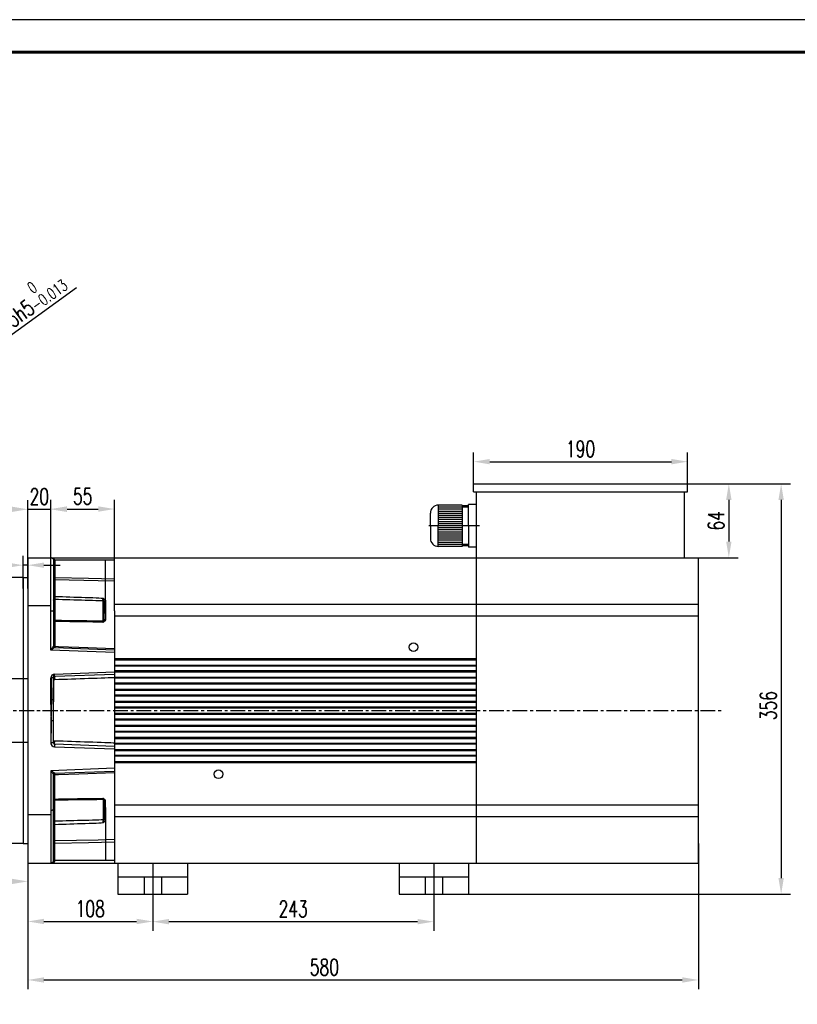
# Model space of a CAD drawing. Header units: inches. Extents: x -7322 to 8431, y -15914 to -4411.
# Tile 3 of 15: x -6836 to -6164, y -15460 to -14608. Entities that reach past the tile are written whole.
import ezdxf

# ---------------------------------------------------------------- set-up
doc = ezdxf.new("R2010")
doc.units = ezdxf.units.IN
doc.header["$MEASUREMENT"] = 0
doc.linetypes.add('CENTERX2', pattern=[20.32, 12.7, -2.54, 2.54, -2.54])
doc.layers.add('图框2', color=7, linetype='Continuous', lineweight=60)
doc.layers.add('实线', color=7, linetype='Continuous', lineweight=30)
doc.layers.add('尺寸线', color=7, linetype='Continuous')
doc.styles.add('wldj', font='txt.shx', dxfattribs={"width": 0.7, "bigfont": 'INTECAD.SHX'})
doc.dimstyles.new('半径标注', dxfattribs={"dimscale": 4, "dimtxt": 3.5, "dimasz": 3.5, "dimexe": 2, "dimexo": 0, "dimgap": 1, "dimtad": 1, "dimdec": 3, "dimdsep": 46, "dimtxsty": 'wldj', "dimcen": 0.09, "dimclrd": 1, "dimclre": 1, "dimclrt": 3, "dimazin": 2, "dimtfac": 0.7, "dimtdec": 3, "dimtmove": 0, "dimatfit": 3, "dimfxl": 1, "dimtzin": 0, "dimarcsym": 0})

# ---------------------------------------------------------------- blocks, each defined once
blk = doc.blocks.new('*D31')
at = {"color": 1, "lineweight": -2}
for p, q in [((-6249.1, -15320.52), (-6249.1, -15446.5)), ((-6829.1, -15328.62), (-6829.1, -15446.5)), ((-6815.1, -15438.5), (-6263.1, -15438.5))]:
    blk.add_line(p, q, dxfattribs=at)
at = {"color": 1}
for points in [[(-6815.1, -15436.16), (-6815.1, -15440.83), (-6829.1, -15438.5)], [(-6263.1, -15436.16), (-6263.1, -15440.83), (-6249.1, -15438.5)]]:
    blk.add_solid(points, dxfattribs=at)
at = {"layer": 'Defpoints', "color": 0}
for p in [(-6249.1, -15320.52), (-6829.1, -15328.62), (-6249.1, -15438.5)]:
    blk.add_point(p, dxfattribs=at)
at = {"color": 3, "insert": (-6572.63, -15427.5), "char_height": 14, "attachment_point": 5, "style": 'wldj'}
blk.add_mtext('580', dxfattribs=at)
blk = doc.blocks.new('*D32')
at = {"color": 1, "lineweight": -2}
for p, q in [((-6721.1, -15364.35), (-6721.1, -15396.07)), ((-6478.1, -15364.35), (-6478.1, -15396.07)), ((-6707.1, -15388.07), (-6492.1, -15388.07))]:
    blk.add_line(p, q, dxfattribs=at)
at = {"color": 1}
for points in [[(-6707.1, -15385.73), (-6707.1, -15390.4), (-6721.1, -15388.07)], [(-6492.1, -15385.73), (-6492.1, -15390.4), (-6478.1, -15388.07)]]:
    blk.add_solid(points, dxfattribs=at)
at = {"layer": 'Defpoints', "color": 0}
for p in [(-6721.1, -15364.35), (-6478.1, -15364.35), (-6478.1, -15388.07)]:
    blk.add_point(p, dxfattribs=at)
at = {"color": 3, "insert": (-6599.6, -15377.07), "char_height": 14, "attachment_point": 5, "style": 'wldj'}
blk.add_mtext('243', dxfattribs=at)
blk = doc.blocks.new('*D33')
at = {"color": 1, "lineweight": -2}
for p, q in [((-6809.11, -15073.35), (-6809.11, -15023.16)), ((-6795.11, -15031.16), (-6768.11, -15031.16)), ((-6754.11, -15073.35), (-6754.11, -15023.16))]:
    blk.add_line(p, q, dxfattribs=at)
at = {"color": 1}
for points in [[(-6795.11, -15028.83), (-6795.11, -15033.49), (-6809.11, -15031.16)], [(-6768.11, -15028.83), (-6768.11, -15033.49), (-6754.11, -15031.16)]]:
    blk.add_solid(points, dxfattribs=at)
at = {"layer": 'Defpoints', "color": 0}
for p in [(-6754.11, -15031.16), (-6809.11, -15073.35), (-6754.11, -15073.35)]:
    blk.add_point(p, dxfattribs=at)
at = {"color": 3, "insert": (-6781.61, -15020.16), "char_height": 14, "attachment_point": 5, "style": 'wldj'}
blk.add_mtext('55', dxfattribs=at)
blk = doc.blocks.new('*D34')
at = {"color": 1, "lineweight": -2}
for p, q in [((-6833.1, -15099.88), (-6833.1, -15071.74)), ((-6829.1, -15099.88), (-6829.1, -15071.74)), ((-6847.1, -15079.74), (-6878.49, -15079.74)), ((-6829.1, -15079.74), (-6833.1, -15079.74)), ((-6815.1, -15079.74), (-6801.1, -15079.74))]:
    blk.add_line(p, q, dxfattribs=at)
at = {"color": 1}
for points in [[(-6847.1, -15077.41), (-6847.1, -15082.08), (-6833.1, -15079.74)], [(-6815.1, -15077.41), (-6815.1, -15082.08), (-6829.1, -15079.74)]]:
    blk.add_solid(points, dxfattribs=at)
at = {"layer": 'Defpoints', "color": 0}
for p in [(-6829.1, -15079.74), (-6833.1, -15099.88), (-6829.1, -15099.88)]:
    blk.add_point(p, dxfattribs=at)
at = {"color": 3, "insert": (-6871.23, -15068.74), "char_height": 14, "attachment_point": 5, "style": 'wldj'}
blk.add_mtext('4', dxfattribs=at)
blk = doc.blocks.new('*D35')
at = {"color": 1, "lineweight": -2}
for p, q in [((-6939.1, -15205.35), (-6939.1, -15361.26)), ((-6829.1, -15205.35), (-6829.1, -15361.26)), ((-6925.1, -15353.26), (-6843.1, -15353.26))]:
    blk.add_line(p, q, dxfattribs=at)
at = {"color": 1}
for points in [[(-6925.1, -15350.93), (-6925.1, -15355.6), (-6939.1, -15353.26)], [(-6843.1, -15350.93), (-6843.1, -15355.6), (-6829.1, -15353.26)]]:
    blk.add_solid(points, dxfattribs=at)
at = {"layer": 'Defpoints', "color": 0}
for p in [(-6939.1, -15205.35), (-6829.1, -15205.35), (-6829.1, -15353.26)]:
    blk.add_point(p, dxfattribs=at)
at = {"color": 3, "insert": (-6884.1, -15342.26), "char_height": 14, "attachment_point": 5, "style": 'wldj'}
blk.add_mtext('110', dxfattribs=at)
blk = doc.blocks.new('*D36')
at = {"color": 1, "lineweight": -2}
for p, q in [((-6833.1, -15090.35), (-6991.79, -15090.35)), ((-6983.79, -15104.35), (-6983.79, -15306.35)), ((-6833.1, -15320.35), (-6991.79, -15320.35))]:
    blk.add_line(p, q, dxfattribs=at)
at = {"color": 1}
for points in [[(-6986.13, -15104.35), (-6981.46, -15104.35), (-6983.79, -15090.35)], [(-6986.13, -15306.35), (-6981.46, -15306.35), (-6983.79, -15320.35)]]:
    blk.add_solid(points, dxfattribs=at)
at = {"layer": 'Defpoints', "color": 0}
for p in [(-6833.1, -15090.35), (-6983.79, -15320.35), (-6833.1, -15320.35)]:
    blk.add_point(p, dxfattribs=at)
at = {"color": 3, "insert": (-6999.46, -15212.11), "char_height": 14, "attachment_point": 5, "rotation": 90, "style": 'wldj'}
blk.add_mtext('%%c230{\\H10;\\S 0^ -0.04;}', dxfattribs=at)
blk = doc.blocks.new('*D37')
at = {"color": 1, "lineweight": -2}
for p, q in [((-6443.61, -15009.35), (-6443.61, -14982.21)), ((-6258.61, -15009.35), (-6258.61, -14982.21)), ((-6429.61, -14990.21), (-6272.61, -14990.21))]:
    blk.add_line(p, q, dxfattribs=at)
at = {"color": 1}
for points in [[(-6429.61, -14987.87), (-6429.61, -14992.54), (-6443.61, -14990.21)], [(-6272.61, -14987.87), (-6272.61, -14992.54), (-6258.61, -14990.21)]]:
    blk.add_solid(points, dxfattribs=at)
at = {"layer": 'Defpoints', "color": 0}
for p in [(-6258.61, -14990.21), (-6443.61, -15009.35), (-6258.61, -15009.35)]:
    blk.add_point(p, dxfattribs=at)
at = {"color": 3, "insert": (-6351.11, -14979.21), "char_height": 14, "attachment_point": 5, "style": 'wldj'}
blk.add_mtext('190', dxfattribs=at)
blk = doc.blocks.new('*D38')
at = {"color": 1, "lineweight": -2}
for p, q in [((-6258.61, -15009.35), (-6214.89, -15009.35)), ((-6222.89, -15023.35), (-6222.89, -15059.35)), ((-6261.11, -15073.35), (-6214.89, -15073.35))]:
    blk.add_line(p, q, dxfattribs=at)
at = {"color": 1}
for points in [[(-6225.22, -15023.35), (-6220.56, -15023.35), (-6222.89, -15009.35)], [(-6225.22, -15059.35), (-6220.56, -15059.35), (-6222.89, -15073.35)]]:
    blk.add_solid(points, dxfattribs=at)
at = {"layer": 'Defpoints', "color": 0}
for p in [(-6258.61, -15009.35), (-6261.11, -15073.35), (-6222.89, -15073.35)]:
    blk.add_point(p, dxfattribs=at)
at = {"color": 3, "insert": (-6233.89, -15041.35), "char_height": 14, "attachment_point": 5, "rotation": 90, "style": 'wldj'}
blk.add_mtext('64', dxfattribs=at)
blk = doc.blocks.new('*D26')
at = {"color": 1, "lineweight": -2}
for p, q in [((-6272.16, -15009.35), (-6169.65, -15009.35)), ((-6177.65, -15023.35), (-6177.65, -15350.35)), ((-6485.6, -15364.35), (-6169.65, -15364.35))]:
    blk.add_line(p, q, dxfattribs=at)
at = {"color": 1}
for points in [[(-6179.98, -15023.35), (-6175.32, -15023.35), (-6177.65, -15009.35)], [(-6179.98, -15350.35), (-6175.32, -15350.35), (-6177.65, -15364.35)]]:
    blk.add_solid(points, dxfattribs=at)
at = {"layer": 'Defpoints', "color": 0}
for p in [(-6272.16, -15009.35), (-6485.6, -15364.35), (-6177.65, -15364.35)]:
    blk.add_point(p, dxfattribs=at)
at = {"color": 3, "insert": (-6188.65, -15201.22), "char_height": 14, "attachment_point": 5, "rotation": 90, "style": 'wldj'}
blk.add_mtext('356', dxfattribs=at)
blk = doc.blocks.new('*D27')
at = {"color": 1, "lineweight": -2}
for p, q in [((-6786.91, -14839.75), (-6869, -14899.16)), ((-6924.9, -14939.61), (-6880.34, -14907.37)), ((-6936.24, -14947.82), (-6947.58, -14956.03))]:
    blk.add_line(p, q, dxfattribs=at)
at = {"color": 1}
for points in [[(-6870.37, -14897.27), (-6867.63, -14901.05), (-6880.34, -14907.37)], [(-6937.61, -14945.93), (-6934.87, -14949.71), (-6924.9, -14939.61)]]:
    blk.add_solid(points, dxfattribs=at)
at = {"layer": 'Defpoints', "color": 0}
for p in [(-6880.34, -14907.37), (-6924.9, -14939.61)]:
    blk.add_point(p, dxfattribs=at)
at = {"color": 3, "insert": (-6831.47, -14852.66), "char_height": 14, "attachment_point": 5, "rotation": 35.89453, "style": 'wldj'}
blk.add_mtext('%%c55h5{\\H10;\\S 0^ -0.013;}', dxfattribs=at)
blk = doc.blocks.new('*D30')
at = {"color": 1, "lineweight": -2}
for p, q in [((-6829.1, -15337.35), (-6829.1, -15395.91)), ((-6721.1, -15337.56), (-6721.1, -15395.91)), ((-6815.1, -15387.91), (-6735.1, -15387.91))]:
    blk.add_line(p, q, dxfattribs=at)
at = {"color": 1}
for points in [[(-6815.1, -15385.58), (-6815.1, -15390.25), (-6829.1, -15387.91)], [(-6735.1, -15385.58), (-6735.1, -15390.25), (-6721.1, -15387.91)]]:
    blk.add_solid(points, dxfattribs=at)
at = {"layer": 'Defpoints', "color": 0}
for p in [(-6829.1, -15337.35), (-6721.1, -15337.56), (-6721.1, -15387.91)]:
    blk.add_point(p, dxfattribs=at)
at = {"color": 3, "insert": (-6775.1, -15376.91), "char_height": 14, "attachment_point": 5, "style": 'wldj'}
blk.add_mtext('108', dxfattribs=at)
blk = doc.blocks.new('*D39')
at = {"color": 1, "lineweight": -2}
for p, q in [((-6829.1, -15081.64), (-6829.1, -15023.41)), ((-6809.11, -15081.64), (-6809.11, -15023.41)), ((-6843.1, -15031.41), (-6857.1, -15031.41)), ((-6829.1, -15031.41), (-6809.11, -15031.41)), ((-6795.11, -15031.41), (-6781.11, -15031.41))]:
    blk.add_line(p, q, dxfattribs=at)
at = {"color": 1}
for points in [[(-6843.1, -15029.08), (-6843.1, -15033.75), (-6829.1, -15031.41)], [(-6795.11, -15029.08), (-6795.11, -15033.75), (-6809.11, -15031.41)]]:
    blk.add_solid(points, dxfattribs=at)
at = {"layer": 'Defpoints', "color": 0}
for p in [(-6809.11, -15031.41), (-6829.1, -15081.64), (-6809.11, -15081.64)]:
    blk.add_point(p, dxfattribs=at)
at = {"color": 3, "insert": (-6819.11, -15020.41), "char_height": 14, "attachment_point": 5, "style": 'wldj'}
blk.add_mtext('20', dxfattribs=at)

msp = doc.modelspace()

# ---------------------------------------------------------------- linework, layer by layer
for p, q in [((-6443.6066, -15009.3484), (-6258.6066, -15009.3484)), ((-6443.6066, -15016.3484), (-6258.6066, -15016.3484)), ((-6829.1038, -15073.3484), (-6249.1036, -15073.3484)), ((-6829.1038, -15073.3484), (-6829.1038, -15337.3484)), ((-6833.1038, -15090.3484), (-6829.1038, -15090.3484)), ((-6833.1038, -15090.3484), (-6833.1038, -15320.3484)), ((-6809.1066, -15114.9272), (-6829.1038, -15114.9272)), ((-6938.1038, -15177.8484), (-6829.1038, -15177.8484)), ((-6938.1038, -15232.8484), (-6829.1038, -15232.8484)), ((-6809.1066, -15295.7697), (-6829.1038, -15295.7697)), ((-6833.1038, -15320.3484), (-6829.1038, -15320.3484)), ((-6829.1038, -15337.3484), (-6691.1038, -15337.3484)), ((-6754.1066, -15337.3484), (-6249.1036, -15337.3484)), ((-6751.1038, -15337.3484), (-6751.1038, -15364.3484)), ((-6721.1038, -15337.5578), (-6721.1038, -15391.1391)), ((-6691.1038, -15337.3484), (-6691.1038, -15364.3484)), ((-6508.1038, -15337.3484), (-6508.1038, -15364.3484)), ((-6478.1038, -15337.3484), (-6478.1038, -15371.3534)), ((-6448.1038, -15337.3484), (-6448.1038, -15364.3484)), ((-6751.1038, -15349.3484), (-6691.1038, -15349.3484)), ((-6728.6038, -15349.3484), (-6728.6038, -15364.3484)), ((-6713.6038, -15349.3484), (-6713.6038, -15364.3484)), ((-6508.1038, -15349.3484), (-6448.1038, -15349.3484)), ((-6485.6038, -15349.3484), (-6485.6038, -15364.3484)), ((-6470.6038, -15349.3484), (-6470.6038, -15364.3484)), ((-6751.1038, -15364.3484), (-6691.1038, -15364.3484)), ((-6508.1038, -15364.3484), (-6448.1038, -15364.3484))]:
    msp.add_line(p, q)
at = {"color": 7, "linetype": 'Continuous', "lineweight": 30}
for p, q in [((-6443.6066, -15016.3484), (-6443.6066, -15009.3484)), ((-6258.6066, -15016.3484), (-6258.6066, -15009.3484)), ((-6441.1066, -15073.3484), (-6441.1066, -15016.3484)), ((-6261.1066, -15073.3484), (-6261.1066, -15016.3484)), ((-6809.1066, -15119.0851), (-6809.1066, -15073.3484)), ((-6809.1066, -15073.3484), (-6746.4066, -15073.3484)), ((-6754.1066, -15119.0851), (-6754.1066, -15073.3484)), ((-6441.1066, -15337.8869), (-6441.1066, -15073.3484)), ((-6441.1066, -15337.8869), (-6441.1066, -15073.3484)), ((-6249.1036, -15337.3484), (-6249.1036, -15073.3484)), ((-6806.9066, -15075.5484), (-6806.9066, -15119.7687)), ((-6806.9066, -15075.5484), (-6805.845, -15075.5484)), ((-6805.845, -15075.5484), (-6805.845, -15090.4823)), ((-6754.1066, -15075.5484), (-6805.845, -15075.5484)), ((-6761.8066, -15121.5022), (-6761.8066, -15075.2139)), ((-6806.9066, -15090.4823), (-6805.845, -15090.4823)), ((-6805.845, -15092.4133), (-6805.845, -15106.733)), ((-6762.945, -15111.4402), (-6762.9595, -15111.2509)), ((-6762.945, -15127.4726), (-6762.945, -15111.4402)), ((-6761.8356, -15110.3527), (-6761.8066, -15110.6027)), ((-6761.8066, -15110.6027), (-6761.8066, -15126.7605)), ((-6754.1066, -15113.5777), (-6249.1036, -15113.5777)), ((-6809.1066, -15153.1102), (-6809.1066, -15119.0851)), ((-6806.9066, -15119.7687), (-6806.9066, -15149.9235)), ((-6754.1066, -15119.0851), (-6754.1066, -15337.3484)), ((-6754.1066, -15123.5777), (-6249.1036, -15123.5777)), ((-6805.845, -15128.4187), (-6805.845, -15149.8754)), ((-6762.9595, -15127.5957), (-6762.945, -15127.4726)), ((-6761.8066, -15126.7605), (-6761.8356, -15127.0537)), ((-6754.1066, -15155.2998), (-6809.1066, -15153.1102)), ((-6805.845, -15151.0228), (-6754.1066, -15152.8295)), ((-6754.1066, -15160.5234), (-6441.1066, -15160.5234)), ((-6441.1066, -15161.0734), (-6754.1066, -15161.0734)), ((-6441.1066, -15161.7936), (-6754.1066, -15161.7936)), ((-6754.1066, -15166.1766), (-6441.1066, -15166.1766)), ((-6754.1066, -15166.5734), (-6441.1066, -15166.5734)), ((-6441.1066, -15167.1234), (-6754.1066, -15167.1234)), ((-6805.9218, -15173.8754), (-6754.1066, -15172.066)), ((-6754.1066, -15174.2673), (-6805.845, -15176.0741)), ((-6754.1066, -15170.9734), (-6441.1066, -15170.9734)), ((-6441.1066, -15171.5234), (-6754.1066, -15171.5234)), ((-6441.1066, -15172.2032), (-6754.1066, -15172.2032)), ((-6809.1066, -15196.3219), (-6809.1066, -15177.1734)), ((-6806.9066, -15177.1734), (-6809.1066, -15177.1734)), ((-6806.9066, -15177.1734), (-6806.9066, -15196.3219)), ((-6754.1066, -15176.5862), (-6441.1066, -15176.5862)), ((-6754.1066, -15177.0234), (-6441.1066, -15177.0234)), ((-6441.1066, -15177.5734), (-6754.1066, -15177.5734)), ((-6754.1066, -15181.4234), (-6441.1066, -15181.4234)), ((-6441.1066, -15181.9734), (-6754.1066, -15181.9734)), ((-6441.1066, -15182.6128), (-6754.1066, -15182.6128)), ((-6754.1066, -15186.9958), (-6441.1066, -15186.9958)), ((-6754.1066, -15187.4734), (-6441.1066, -15187.4734)), ((-6441.1066, -15188.0234), (-6754.1066, -15188.0234)), ((-6754.1066, -15191.8734), (-6441.1066, -15191.8734)), ((-6441.1066, -15192.4234), (-6754.1066, -15192.4234)), ((-6441.1066, -15193.0224), (-6754.1066, -15193.0224)), ((-6806.9066, -15196.3219), (-6809.1066, -15196.3219)), ((-6806.9066, -15196.3219), (-6806.8968, -15197.9846)), ((-6754.1066, -15197.4053), (-6441.1066, -15197.4053)), ((-6754.1066, -15197.9234), (-6441.1066, -15197.9234)), ((-6441.1066, -15198.4734), (-6754.1066, -15198.4734)), ((-6754.1066, -15202.3234), (-6441.1066, -15202.3234)), ((-6441.1066, -15202.8734), (-6754.1066, -15202.8734)), ((-6441.1066, -15203.4319), (-6754.1066, -15203.4319)), ((-6754.1066, -15207.8149), (-6441.1066, -15207.8149)), ((-6754.1066, -15208.3734), (-6441.1066, -15208.3734)), ((-6441.1066, -15208.9234), (-6754.1066, -15208.9234)), ((-6806.9066, -15214.3749), (-6809.1066, -15214.3749)), ((-6809.1066, -15214.3749), (-6809.1066, -15233.5235)), ((-6806.9066, -15214.3749), (-6806.8968, -15212.7122)), ((-6806.9066, -15233.5235), (-6806.9066, -15214.3749)), ((-6754.1066, -15212.7734), (-6441.1066, -15212.7734)), ((-6441.1066, -15213.3234), (-6754.1066, -15213.3234)), ((-6441.1066, -15213.8415), (-6754.1066, -15213.8415)), ((-6754.1066, -15218.2245), (-6441.1066, -15218.2245)), ((-6754.1066, -15218.8234), (-6441.1066, -15218.8234)), ((-6441.1066, -15219.3734), (-6754.1066, -15219.3734)), ((-6754.1066, -15223.2234), (-6441.1066, -15223.2234)), ((-6441.1066, -15223.7734), (-6754.1066, -15223.7734)), ((-6441.1066, -15224.2511), (-6754.1066, -15224.2511)), ((-6806.9066, -15233.5235), (-6809.1066, -15233.5235)), ((-6754.1066, -15236.4295), (-6805.845, -15234.6228)), ((-6754.1066, -15228.6341), (-6441.1066, -15228.6341)), ((-6754.1066, -15229.2734), (-6441.1066, -15229.2734)), ((-6441.1066, -15229.8234), (-6754.1066, -15229.8234)), ((-6754.1066, -15233.6734), (-6441.1066, -15233.6734)), ((-6441.1066, -15234.2234), (-6754.1066, -15234.2234)), ((-6441.1066, -15234.6607), (-6754.1066, -15234.6607)), ((-6805.9218, -15236.8214), (-6754.1066, -15238.6309)), ((-6754.1066, -15239.0436), (-6441.1066, -15239.0436)), ((-6754.1066, -15239.7234), (-6441.1066, -15239.7234)), ((-6441.1066, -15240.2734), (-6754.1066, -15240.2734)), ((-6754.1066, -15244.1234), (-6441.1066, -15244.1234)), ((-6441.1066, -15244.6734), (-6754.1066, -15244.6734)), ((-6441.1066, -15245.0702), (-6754.1066, -15245.0702)), ((-6754.1066, -15249.4532), (-6441.1066, -15249.4532)), ((-6754.1066, -15250.1734), (-6441.1066, -15250.1734)), ((-6441.1066, -15250.7234), (-6754.1066, -15250.7234)), ((-6754.1066, -15255.3971), (-6809.1066, -15257.5866)), ((-6809.1066, -15257.5866), (-6809.1066, -15291.6118)), ((-6806.9066, -15290.9282), (-6806.9066, -15260.7734)), ((-6805.845, -15259.6741), (-6754.1066, -15257.8673)), ((-6805.845, -15282.2781), (-6805.845, -15260.8214)), ((-6762.9595, -15283.1012), (-6762.945, -15283.2242)), ((-6762.945, -15283.2242), (-6762.945, -15299.2566)), ((-6761.8066, -15283.9363), (-6761.8356, -15283.6431)), ((-6761.8066, -15300.0941), (-6761.8066, -15283.9363)), ((-6809.1066, -15291.6118), (-6809.1066, -15337.3484)), ((-6806.9066, -15335.1484), (-6806.9066, -15290.9282)), ((-6761.8066, -15289.1947), (-6761.8066, -15335.4829)), ((-6754.1066, -15287.1191), (-6249.1036, -15287.1191)), ((-6762.945, -15299.2566), (-6762.9595, -15299.4459)), ((-6761.8356, -15300.3441), (-6761.8066, -15300.0941)), ((-6754.1066, -15297.1191), (-6249.1036, -15297.1191)), ((-6805.845, -15318.2835), (-6805.845, -15303.9638)), ((-6806.9066, -15320.2145), (-6805.845, -15320.2145)), ((-6805.845, -15335.1484), (-6805.845, -15320.2145)), ((-6809.1066, -15337.3484), (-6746.4066, -15337.3484)), ((-6806.9066, -15335.1484), (-6805.845, -15335.1484)), ((-6754.1066, -15335.1484), (-6805.845, -15335.1484))]:
    msp.add_line(p, q, dxfattribs=at)
at = {"color": 8, "linetype": 'Continuous', "lineweight": 30}
for p, q in [((-6805.8066, -15109.4194), (-6805.8066, -15127.8262)), ((-6764.045, -15128.3423), (-6764.045, -15110.9464)), ((-6805.8066, -15301.2774), (-6805.8066, -15282.8707)), ((-6764.045, -15282.3545), (-6764.045, -15299.7505))]:
    msp.add_line(p, q, dxfattribs=at)
at = {"color": 1, "linetype": 'CENTERX2'}
for p, q in [((-6958.1958, -15205.3484), (-6794.1038, -15205.3484)), ((-6917.9109, -15205.3484), (-6228.0481, -15205.3484))]:
    msp.add_line(p, q, dxfattribs=at)
msp.add_lwpolyline([(-7321.7789, -15914.3584), (-5489.3921, -15914.3584), (-5489.3921, -14607.9254), (-7321.7789, -14607.9254)], close=True)
at = {"color": 7, "linetype": 'Continuous', "lineweight": 30, "flags": 128}
for points in [[(-6805.845, -15090.4823), (-6776.6289, -15091.0899), (-6754.1066, -15091.5606)], [(-6754.1066, -15093.6615), (-6754.1066, -15093.6615), (-6768.3885, -15093.1985), (-6805.845, -15092.4133)], [(-6806.9066, -15109.9049), (-6806.8855, -15109.8102), (-6806.8229, -15109.7191), (-6806.7212, -15109.6352), (-6806.5844, -15109.5616), (-6806.4177, -15109.5013), (-6806.2276, -15109.4564), (-6806.0212, -15109.4288), (-6805.8066, -15109.4194)], [(-6806.9066, -15127.7288), (-6806.8864, -15127.8605), (-6806.8265, -15127.9874), (-6806.7291, -15128.1048), (-6806.5979, -15128.2083), (-6806.4375, -15128.2943), (-6806.254, -15128.3594), (-6806.054, -15128.4014), (-6805.845, -15128.4187)], [(-6762.9595, -15127.5957), (-6762.927, -15127.4631), (-6762.8552, -15127.3417), (-6762.7468, -15127.236), (-6762.6059, -15127.15), (-6762.4377, -15127.0869), (-6762.2484, -15127.0491), (-6762.0452, -15127.0379), (-6761.8356, -15127.0537)], [(-6761.8066, -15126.7605), (-6762.0265, -15126.7698), (-6762.2392, -15126.8074), (-6762.436, -15126.8717), (-6762.6091, -15126.9601), (-6762.7515, -15127.069), (-6762.8575, -15127.1942), (-6762.9229, -15127.3306), (-6762.945, -15127.4726)], [(-6809.1066, -15153.1102), (-6808.7246, -15152.5568), (-6808.3542, -15152.0203), (-6808.0066, -15151.5168), (-6807.6925, -15151.0618), (-6807.4213, -15150.669), (-6807.2013, -15150.3504), (-6807.0393, -15150.1156), (-6806.94, -15149.9719), (-6806.9066, -15149.9235)], [(-6806.9066, -15149.3498), (-6806.8864, -15149.4501), (-6806.8265, -15149.5468), (-6806.7291, -15149.6363), (-6806.5979, -15149.7152), (-6806.4375, -15149.7806), (-6806.254, -15149.8303), (-6806.054, -15149.8623), (-6805.845, -15149.8754)], [(-6805.845, -15149.8754), (-6802.5102, -15149.991), (-6784.9246, -15150.6002), (-6754.1066, -15151.6678)], [(-6805.845, -15151.0228), (-6805.9077, -15151.0629), (-6806.0933, -15151.1817), (-6806.3947, -15151.3746), (-6806.8003, -15151.6342), (-6807.2945, -15151.9505), (-6807.8584, -15152.3114), (-6808.4703, -15152.703), (-6809.1066, -15153.1102)], [(-6805.845, -15176.0741), (-6805.8465, -15176.0318), (-6805.8508, -15175.9067), (-6805.8579, -15175.7035), (-6805.8675, -15175.4301), (-6805.8791, -15175.0969), (-6805.8924, -15174.7168), (-6805.9068, -15174.3043), (-6805.9218, -15173.8754)], [(-6805.845, -15178.88), (-6806.054, -15178.8724), (-6806.254, -15178.8539), (-6806.4375, -15178.8252), (-6806.5979, -15178.7874), (-6806.7291, -15178.7418), (-6806.8265, -15178.6902), (-6806.8864, -15178.6343), (-6806.9066, -15178.5764)], [(-6805.845, -15231.8168), (-6806.054, -15231.8244), (-6806.254, -15231.8429), (-6806.4375, -15231.8716), (-6806.5979, -15231.9094), (-6806.7291, -15231.955), (-6806.8265, -15232.0067), (-6806.8864, -15232.0625), (-6806.9066, -15232.1205)], [(-6805.845, -15234.6228), (-6805.8465, -15234.665), (-6805.8508, -15234.7901), (-6805.8579, -15234.9933), (-6805.8675, -15235.2668), (-6805.8791, -15235.5999), (-6805.8924, -15235.9801), (-6805.9068, -15236.3925), (-6805.9218, -15236.8214)], [(-6805.845, -15259.6741), (-6805.9077, -15259.6339), (-6806.0933, -15259.5152), (-6806.3947, -15259.3223), (-6806.8003, -15259.0627), (-6807.2945, -15258.7463), (-6807.8584, -15258.3854), (-6808.4703, -15257.9939), (-6809.1066, -15257.5866)], [(-6809.1066, -15257.5866), (-6808.7246, -15258.14), (-6808.3542, -15258.6766), (-6808.0066, -15259.18), (-6807.6925, -15259.635), (-6807.4213, -15260.0278), (-6807.2013, -15260.3464), (-6807.0393, -15260.5812), (-6806.94, -15260.725), (-6806.9066, -15260.7734)], [(-6806.9066, -15261.347), (-6806.8864, -15261.2467), (-6806.8265, -15261.15), (-6806.7291, -15261.0606), (-6806.5979, -15260.9817), (-6806.4375, -15260.9162), (-6806.254, -15260.8665), (-6806.054, -15260.8345), (-6805.845, -15260.8214)], [(-6805.845, -15260.8214), (-6802.5102, -15260.7059), (-6784.9246, -15260.0966), (-6754.1066, -15259.0291)], [(-6806.9066, -15282.968), (-6806.8864, -15282.8363), (-6806.8265, -15282.7094), (-6806.7291, -15282.5921), (-6806.5979, -15282.4885), (-6806.4375, -15282.4026), (-6806.254, -15282.3374), (-6806.054, -15282.2954), (-6805.845, -15282.2781)], [(-6762.9595, -15283.1012), (-6762.927, -15283.2338), (-6762.8552, -15283.3552), (-6762.7468, -15283.4608), (-6762.6059, -15283.5468), (-6762.4377, -15283.6099), (-6762.2484, -15283.6478), (-6762.0452, -15283.659), (-6761.8356, -15283.6431)], [(-6761.8066, -15283.9363), (-6762.0265, -15283.927), (-6762.2392, -15283.8894), (-6762.436, -15283.8252), (-6762.6091, -15283.7368), (-6762.7515, -15283.6278), (-6762.8575, -15283.5026), (-6762.9229, -15283.3663), (-6762.945, -15283.2242)], [(-6806.9066, -15300.7919), (-6806.8855, -15300.8866), (-6806.8229, -15300.9777), (-6806.7212, -15301.0616), (-6806.5844, -15301.1352), (-6806.4177, -15301.1956), (-6806.2276, -15301.2404), (-6806.0212, -15301.2681), (-6805.8066, -15301.2774)], [(-6754.1066, -15317.0353), (-6754.1066, -15317.0353), (-6768.3885, -15317.4984), (-6805.845, -15318.2835)], [(-6805.845, -15320.2145), (-6776.6289, -15319.6069), (-6754.1066, -15319.1362)]]:
    msp.add_lwpolyline(points, dxfattribs=at)
at = {"color": 7, "linetype": 'Continuous', "lineweight": 30}
for centre in [(-6495.6066, -15150.6234), (-6664.1066, -15260.6234)]:
    msp.add_circle(centre, 3.74, dxfattribs=at)
for centre, radius, start, end in [((-6805.8747, -15091.3795), 1.0342, 183.7842451, 271.644252), ((-6805.9239, -15105.7445), 0.9916, 187.6848215, 274.5622165), ((-6763.8524, -15112.3468), 1.4137, 50.8275383, 97.8296364), ((-6761.843, -15111.4958), 1.143, 89.6289997, 167.6314118), ((-6761.9511, -15111.5988), 1.0065, 81.7479371, 170.9347687), ((-6805.8066, -15126.4999), 1.1, 180.0144292, 269.3835349), ((-6764.045, -15127.2423), 1.1, 269.3428303, 311.4900032), ((-6805.8066, -15149.9235), 1.1, 180, 268), ((-6805.8066, -15177.1734), 3.3, 92, 180), ((-6805.8066, -15177.1734), 1.1, 92, 180), ((-6805.8066, -15233.5235), 3.3, 180, 268), ((-6805.8066, -15233.5235), 1.1, 180, 268), ((-6805.8066, -15260.7734), 1.1, 92, 180), ((-6805.8066, -15284.1969), 1.1, 90.6164651, 179.9855708), ((-6764.045, -15283.4545), 1.1, 48.5099968, 90.6571697), ((-6763.8524, -15298.35), 1.4137, 262.1703636, 309.1724617), ((-6761.843, -15299.2011), 1.143, 192.3685882, 270.3710003), ((-6761.9511, -15299.098), 1.0065, 189.0652313, 278.2520629), ((-6805.9239, -15304.9523), 0.9916, 85.4377835, 172.3151785), ((-6805.8747, -15319.3173), 1.0342, 88.355748, 176.2157549)]:
    msp.add_arc(centre, radius, start, end, dxfattribs=at)
at = {"color": 8, "linetype": 'Continuous', "lineweight": 30}
msp.add_ellipse((-6809.1066, -15075.5484), major_axis=(-3.2616, 0), ratio=0.67451339, start_param=3.14159265, end_param=4.43898268, dxfattribs=at)
at = {"color": 8, "linetype": 'Continuous', "lineweight": 30, "extrusion": (0, 0, -1)}
msp.add_ellipse((-6809.1066, -15335.1484), major_axis=(3.2616, 0), ratio=0.67451339, start_param=0, end_param=1.29739002, dxfattribs=at)
at = {"color": 7, "linetype": 'Continuous', "lineweight": 30}
for points, knots in [([(-6809.1066, -15073.3484), (-6808.8674, -15073.3712), (-6808.3892, -15073.4168), (-6807.75, -15073.7705), (-6807.2495, -15074.2952), (-6806.9663, -15074.914), (-6806.9069, -15075.3504), (-6806.9066, -15075.5443), (-6806.9066, -15075.5484)], [0, 0, 0, 0, 0.20272289, 0.40530726, 0.61179909, 0.82709087, 0.9962961, 1, 1, 1, 1]), ([(-6805.845, -15090.4823), (-6805.8471, -15090.7296), (-6805.8514, -15091.2242), (-6805.8516, -15091.8809), (-6805.8483, -15092.2478), (-6805.8454, -15092.3915), (-6805.845, -15092.4133)], [0, 0, 0, 0, 0.3145535, 0.62913458, 0.94362969, 1, 1, 1, 1]), ([(-6805.845, -15106.733), (-6797.0286, -15107.0199), (-6779.4283, -15107.5924), (-6761.8286, -15108.204), (-6764.0819, -15108.6359)], [0, 0, 0, 0, 0.50092235, 1, 1, 1, 1]), ([(-6805.845, -15106.733), (-6805.8436, -15106.9072), (-6805.8408, -15107.2558), (-6805.8316, -15107.9631), (-6805.8199, -15108.7195), (-6805.811, -15109.1861), (-6805.8066, -15109.4194)], [0, 0, 0, 0, 0.24947962, 0.49954895, 0.74975406, 1, 1, 1, 1]), ([(-6764.0513, -15110.6172), (-6761.8286, -15110.683), (-6779.4284, -15110.1575), (-6797.0286, -15109.665), (-6805.8066, -15109.4194)], [0, 0, 0, 0, 0.50125715, 1, 1, 1, 1]), ([(-6764.0834, -15108.5092), (-6764.0807, -15108.5105), (-6763.8789, -15108.6071), (-6763.4837, -15108.7906), (-6763.1212, -15108.9972), (-6762.945, -15109.0977)], [0, 0, 0, 0, 0.006829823, 0.517148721, 1, 1, 1, 1]), ([(-6762.9595, -15111.2509), (-6762.9641, -15111.2228), (-6762.9985, -15111.0163), (-6763.1767, -15110.5242), (-6763.5337, -15109.721), (-6763.8388, -15108.9892), (-6764.0253, -15108.615), (-6764.0822, -15108.5113), (-6764.0834, -15108.5092)], [0, 0, 0, 0, 0.02935729, 0.21541737, 0.5011595, 0.84771354, 0.99696836, 1, 1, 1, 1]), ([(-6764.045, -15110.9464), (-6764.0477, -15110.8034), (-6764.0551, -15110.4223), (-6764.0663, -15109.7678), (-6764.0773, -15109.0477), (-6764.0813, -15108.6905), (-6764.0834, -15108.5092)], [0, 0, 0, 0, 0.16538907, 0.44085906, 0.71626344, 1, 1, 1, 1]), ([(-6762.945, -15109.0977), (-6762.9364, -15109.103), (-6762.6553, -15109.276), (-6762.1968, -15109.6289), (-6761.9069, -15110.0833), (-6761.8448, -15110.3177), (-6761.8356, -15110.3527)], [0, 0, 0, 0, 0.0156917, 0.51158761, 0.92701682, 1, 1, 1, 1]), ([(-6809.1066, -15119.0851), (-6808.8674, -15119.0921), (-6808.3892, -15119.1062), (-6807.75, -15119.2158), (-6807.2495, -15119.3786), (-6806.9663, -15119.571), (-6806.9069, -15119.7069), (-6806.9066, -15119.7674), (-6806.9066, -15119.7687)], [0, 0, 0, 0, 0.20272289, 0.40530726, 0.61179909, 0.82709087, 0.9962961, 1, 1, 1, 1]), ([(-6764.0822, -15129.0374), (-6761.8284, -15129.0442), (-6779.4281, -15128.8226), (-6797.0284, -15128.5535), (-6805.845, -15128.4187)], [0, 0, 0, 0, 0.499067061, 1, 1, 1, 1]), ([(-6764.045, -15128.2039), (-6764.045, -15128.2039), (-6772.5215, -15128.1075), (-6790.1228, -15127.8347), (-6805.823, -15127.5913)], [0, 0, 0, 0, 0.10801338, 1, 1, 1, 1]), ([(-6761.8356, -15127.0537), (-6761.8665, -15127.1678), (-6761.9564, -15127.4987), (-6762.311, -15128.0006), (-6762.9532, -15128.5373), (-6763.5816, -15128.8887), (-6763.9821, -15129.1008), (-6764.0807, -15129.1534), (-6764.0834, -15129.1548)], [0, 0, 0, 0, 0.12434325, 0.36078442, 0.60017689, 0.90137429, 0.99733367, 1, 1, 1, 1]), ([(-6763.3118, -15128.0642), (-6763.2778, -15128.0331), (-6763.1667, -15127.9318), (-6763.0268, -15127.792), (-6762.9756, -15127.6426), (-6762.9595, -15127.5957)], [0, 0, 0, 0, 0.23253661, 0.75907786, 1, 1, 1, 1]), ([(-6805.845, -15149.8754), (-6805.8471, -15150.081), (-6805.8514, -15150.4921), (-6805.8516, -15150.8875), (-6805.8483, -15151.0164), (-6805.8454, -15151.0219), (-6805.845, -15151.0228)], [0, 0, 0, 0, 0.31455354, 0.62913374, 0.9436311, 1, 1, 1, 1]), ([(-6805.845, -15176.0741), (-6805.8503, -15176.0985), (-6805.8609, -15176.1476), (-6805.8695, -15176.527), (-6805.8713, -15177.0855), (-6805.8658, -15177.7808), (-6805.8558, -15178.4061), (-6805.8477, -15178.7629), (-6805.845, -15178.88)], [0, 0, 0, 0, 0.18231886, 0.36471884, 0.5469522, 0.72902465, 0.91108571, 1, 1, 1, 1]), ([(-6808.9613, -15176.2049), (-6808.9206, -15177.9259), (-6808.7719, -15184.0445), (-6808.4718, -15194.571), (-6808.9844, -15205.5694), (-6809.0761, -15212.1748), (-6809.1066, -15214.3749)], [0.14135382, 0.14135382, 0.14135382, 0.14135382, 0.257500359, 0.554282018, 0.8515409, 1, 1, 1, 1]), ([(-6754.1066, -15177.1085), (-6756.4425, -15177.1884), (-6776.255, -15177.8666), (-6796.0681, -15178.5452), (-6805.845, -15178.88)], [0, 0, 0, 0, 0.50654528, 1, 1, 1, 1]), ([(-6808.9613, -15234.4919), (-6808.9206, -15232.771), (-6808.7719, -15226.6524), (-6808.4718, -15216.1259), (-6808.9844, -15205.1274), (-6809.0761, -15198.522), (-6809.1066, -15196.3219)], [0.14135382, 0.14135382, 0.14135382, 0.14135382, 0.257500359, 0.554282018, 0.8515409, 1, 1, 1, 1]), ([(-6805.845, -15234.6228), (-6805.8503, -15234.5983), (-6805.8609, -15234.5493), (-6805.8695, -15234.1699), (-6805.8713, -15233.6113), (-6805.8658, -15232.916), (-6805.8558, -15232.2907), (-6805.8477, -15231.9339), (-6805.845, -15231.8168)], [0, 0, 0, 0, 0.18231886, 0.36471884, 0.5469522, 0.72902465, 0.91108571, 1, 1, 1, 1]), ([(-6754.1066, -15233.5884), (-6756.4425, -15233.5084), (-6776.255, -15232.8302), (-6796.0681, -15232.1517), (-6805.845, -15231.8168)], [0, 0, 0, 0, 0.50654528, 1, 1, 1, 1]), ([(-6805.845, -15260.8214), (-6805.8471, -15260.6159), (-6805.8514, -15260.2048), (-6805.8516, -15259.8093), (-6805.8483, -15259.6805), (-6805.8454, -15259.6749), (-6805.845, -15259.6741)], [0, 0, 0, 0, 0.31455354, 0.62913374, 0.9436311, 1, 1, 1, 1]), ([(-6764.0822, -15281.6594), (-6761.8284, -15281.6526), (-6779.4281, -15281.8743), (-6797.0284, -15282.1433), (-6805.845, -15282.2781)], [0, 0, 0, 0, 0.499067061, 1, 1, 1, 1]), ([(-6764.045, -15282.493), (-6764.045, -15282.493), (-6772.5215, -15282.5894), (-6790.1228, -15282.8622), (-6805.823, -15283.1055)], [0, 0, 0, 0, 0.10801338, 1, 1, 1, 1]), ([(-6761.8356, -15283.6431), (-6761.8665, -15283.5291), (-6761.9564, -15283.1982), (-6762.311, -15282.6963), (-6762.9532, -15282.1595), (-6763.5816, -15281.8081), (-6763.9821, -15281.5961), (-6764.0807, -15281.5434), (-6764.0834, -15281.542)], [0, 0, 0, 0, 0.12434325, 0.36078442, 0.60017689, 0.90137429, 0.99733367, 1, 1, 1, 1]), ([(-6763.3118, -15282.6327), (-6763.2778, -15282.6637), (-6763.1667, -15282.765), (-6763.0268, -15282.9048), (-6762.9756, -15283.0543), (-6762.9595, -15283.1012)], [0, 0, 0, 0, 0.23253661, 0.75907786, 1, 1, 1, 1]), ([(-6809.1066, -15291.6118), (-6808.8674, -15291.6047), (-6808.3892, -15291.5906), (-6807.75, -15291.481), (-6807.2495, -15291.3182), (-6806.9663, -15291.1258), (-6806.9069, -15290.9899), (-6806.9066, -15290.9295), (-6806.9066, -15290.9282)], [0, 0, 0, 0, 0.20272289, 0.40530726, 0.61179909, 0.82709087, 0.9962961, 1, 1, 1, 1]), ([(-6805.845, -15303.9638), (-6805.8436, -15303.7897), (-6805.8408, -15303.441), (-6805.8316, -15302.7337), (-6805.8199, -15301.9773), (-6805.811, -15301.5107), (-6805.8066, -15301.2774)], [0, 0, 0, 0, 0.24947962, 0.49954895, 0.74975406, 1, 1, 1, 1]), ([(-6805.845, -15303.9638), (-6797.0286, -15303.677), (-6779.4283, -15303.1044), (-6761.8286, -15302.4928), (-6764.0819, -15302.061)], [0, 0, 0, 0, 0.50092235, 1, 1, 1, 1]), ([(-6764.0513, -15300.0796), (-6761.8286, -15300.0139), (-6779.4284, -15300.5394), (-6797.0286, -15301.0318), (-6805.8066, -15301.2774)], [0, 0, 0, 0, 0.50125715, 1, 1, 1, 1]), ([(-6762.9595, -15299.4459), (-6762.9641, -15299.4741), (-6762.9985, -15299.6805), (-6763.1767, -15300.1727), (-6763.5337, -15300.9759), (-6763.8388, -15301.7076), (-6764.0253, -15302.0819), (-6764.0822, -15302.1855), (-6764.0834, -15302.1876)], [0, 0, 0, 0, 0.02935729, 0.21541737, 0.5011595, 0.84771354, 0.99696836, 1, 1, 1, 1]), ([(-6764.045, -15299.7505), (-6764.0477, -15299.8934), (-6764.0551, -15300.2746), (-6764.0663, -15300.929), (-6764.0773, -15301.6491), (-6764.0813, -15302.0063), (-6764.0834, -15302.1876)], [0, 0, 0, 0, 0.16538907, 0.44085906, 0.71626344, 1, 1, 1, 1]), ([(-6764.0834, -15302.1876), (-6764.0807, -15302.1863), (-6763.8789, -15302.0897), (-6763.4837, -15301.9063), (-6763.1212, -15301.6996), (-6762.945, -15301.5992)], [0, 0, 0, 0, 0.006829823, 0.517148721, 1, 1, 1, 1]), ([(-6762.945, -15301.5992), (-6762.9364, -15301.5938), (-6762.6553, -15301.4208), (-6762.1968, -15301.0679), (-6761.9069, -15300.6136), (-6761.8448, -15300.3791), (-6761.8356, -15300.3441)], [0, 0, 0, 0, 0.0156917, 0.51158761, 0.92701682, 1, 1, 1, 1]), ([(-6805.845, -15320.2145), (-6805.8471, -15319.9673), (-6805.8514, -15319.4727), (-6805.8516, -15318.8159), (-6805.8483, -15318.449), (-6805.8454, -15318.3054), (-6805.845, -15318.2835)], [0, 0, 0, 0, 0.3145535, 0.62913458, 0.94362969, 1, 1, 1, 1]), ([(-6809.1066, -15337.3484), (-6808.8674, -15337.3256), (-6808.3892, -15337.28), (-6807.75, -15336.9264), (-6807.2495, -15336.4017), (-6806.9663, -15335.7828), (-6806.9069, -15335.3464), (-6806.9066, -15335.1526), (-6806.9066, -15335.1484)], [0, 0, 0, 0, 0.20272289, 0.40530726, 0.61179909, 0.82709087, 0.9962961, 1, 1, 1, 1])]:
    msp.add_open_spline(points, degree=3, knots=knots, dxfattribs=at)
at = {"color": 8, "linetype": 'Continuous', "lineweight": 30}
for points, knots in [([(-6805.8237, -15127.6282), (-6805.8263, -15127.6273), (-6805.8328, -15127.625), (-6805.8408, -15127.8925), (-6805.8436, -15128.2433), (-6805.845, -15128.4187)], [0, 0, 0, 0, 0.245126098, 0.622605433, 1, 1, 1, 1]), ([(-6764.0834, -15129.1548), (-6764.0822, -15129.1524), (-6764.0331, -15129.0451), (-6763.976, -15128.9283), (-6763.789, -15128.5802), (-6763.5841, -15128.3023), (-6763.3753, -15128.1197), (-6763.3118, -15128.0642)], [0, 0, 0, 0, 0.00466057, 0.20207719, 0.23419131, 0.76695252, 1, 1, 1, 1]), ([(-6764.0834, -15129.1548), (-6764.0822, -15129.0366), (-6764.0791, -15128.7378), (-6764.0708, -15128.4128), (-6764.0625, -15128.367), (-6764.0584, -15128.3443)], [0, 0, 0, 0, 0.248325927, 0.627148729, 1, 1, 1, 1]), ([(-6806.8968, -15212.7122), (-6806.8888, -15211.0879), (-6806.8592, -15205.0659), (-6806.6941, -15194.5853), (-6806.8019, -15183.3019), (-6806.8554, -15176.4664), (-6806.8741, -15174.0508)], [0, 0, 0, 0, 0.122046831, 0.452501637, 0.78424331, 0.965621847, 0.965621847, 0.965621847, 0.965621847]), ([(-6805.8237, -15283.0686), (-6805.8263, -15283.0695), (-6805.8328, -15283.0719), (-6805.8408, -15282.8043), (-6805.8436, -15282.4535), (-6805.845, -15282.2781)], [0, 0, 0, 0, 0.245126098, 0.622605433, 1, 1, 1, 1]), ([(-6764.0834, -15281.542), (-6764.0822, -15281.6603), (-6764.0791, -15281.959), (-6764.0708, -15282.284), (-6764.0625, -15282.3298), (-6764.0584, -15282.3525)], [0, 0, 0, 0, 0.248325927, 0.627148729, 1, 1, 1, 1]), ([(-6764.0834, -15281.542), (-6764.0822, -15281.5445), (-6764.0331, -15281.6517), (-6763.976, -15281.7685), (-6763.789, -15282.1166), (-6763.5841, -15282.3946), (-6763.3753, -15282.5771), (-6763.3118, -15282.6327)], [0, 0, 0, 0, 0.00466057, 0.20207719, 0.23419131, 0.76695252, 1, 1, 1, 1])]:
    msp.add_open_spline(points, degree=3, knots=knots, dxfattribs=at)
at = {"layer": '图框2'}
msp.add_line((-7202.6651, -14636.0605), (-5523.685, -14636.0605), dxfattribs=at)
at = {"layer": '实线', "color": 0}
for p, q in [((-6453.4816, -15027.8218), (-6474.1066, -15027.8218)), ((-6474.1066, -15027.8218), (-6474.1066, -15045.6968)), ((-6453.4816, -15029.6093), (-6474.1066, -15029.6093)), ((-6453.4816, -15027.8218), (-6453.4816, -15063.5718)), ((-6447.9816, -15028.5093), (-6453.4816, -15028.5093)), ((-6447.9816, -15045.6968), (-6447.9816, -15027.1343)), ((-6441.1066, -15027.1343), (-6447.9816, -15027.1343)), ((-6480.9816, -15045.6968), (-6480.9816, -15034.6968)), ((-6453.4816, -15031.3968), (-6474.1066, -15031.3968)), ((-6453.4816, -15033.1843), (-6474.1066, -15033.1843)), ((-6453.4816, -15034.9718), (-6474.1066, -15034.9718)), ((-6453.4816, -15036.7593), (-6474.1066, -15036.7593)), ((-6453.4816, -15038.5468), (-6474.1066, -15038.5468)), ((-6480.9816, -15045.6968), (-6480.9816, -15056.6968)), ((-6453.4816, -15040.3343), (-6474.1066, -15040.3343)), ((-6453.4816, -15042.1218), (-6474.1066, -15042.1218)), ((-6453.4816, -15043.9093), (-6474.1066, -15043.9093)), ((-6474.1066, -15063.5718), (-6474.1066, -15045.6968)), ((-6453.4816, -15047.4843), (-6474.1066, -15047.4843)), ((-6447.9816, -15045.6968), (-6447.9816, -15064.2593)), ((-6453.4816, -15049.2718), (-6474.1066, -15049.2718)), ((-6453.4816, -15051.0593), (-6474.1066, -15051.0593)), ((-6453.4816, -15052.8468), (-6474.1066, -15052.8468)), ((-6453.4816, -15054.6343), (-6474.1066, -15054.6343)), ((-6453.4816, -15056.4218), (-6474.1066, -15056.4218)), ((-6453.4816, -15058.2093), (-6474.1066, -15058.2093)), ((-6453.4816, -15059.9968), (-6474.1066, -15059.9968)), ((-6453.4816, -15061.7843), (-6474.1066, -15061.7843)), ((-6453.4816, -15063.5718), (-6474.1066, -15063.5718)), ((-6447.9816, -15062.8843), (-6453.4816, -15062.8843)), ((-6441.1066, -15064.2593), (-6447.9816, -15064.2593))]:
    msp.add_line(p, q, dxfattribs=at)
for centre, start, end in [((-6474.1066, -15034.6968), 90, 180), ((-6474.1066, -15056.6968), 180, 270)]:
    msp.add_arc(centre, 6.875, start, end, dxfattribs=at)
at = {"layer": '尺寸线', "color": 0}
for p, q in [((-6447.9816, -15029.5405), (-6453.4816, -15029.5405)), ((-6438.4822, -15045.6968), (-6482.4235, -15045.6968)), ((-6447.9816, -15061.853), (-6453.4816, -15061.853))]:
    msp.add_line(p, q, dxfattribs=at)

# ---------------------------------------------------------------- dimensions: what is measured, and where the dimension line sits
dim = msp.add_diameter_dim_2p(p1=(-6924.8986, -14939.6119), p2=(-6880.3432, -14907.3657), text='%%c55h5{\\H10;\\S 0^ -0.013;}', dimstyle='半径标注')
dim.commit()
dim.dimension.update_dxf_attribs({"geometry": '*D27', "text_midpoint": (-6831.4715, -14852.6563)})
dim = msp.add_linear_dim(base=(-6258.6066, -14990.2067), p1=(-6443.6066, -15009.3484), p2=(-6258.6066, -15009.3484), text='190', dimstyle='半径标注')
dim.commit()
dim.dimension.update_dxf_attribs({"geometry": '*D37', "text_midpoint": (-6351.1066, -14979.2067)})
dim = msp.add_linear_dim(base=(-6809.1066, -15031.4137), p1=(-6829.1038, -15081.6436), p2=(-6809.1066, -15081.6436), text='20', dimstyle='半径标注')
dim.commit()
dim.dimension.update_dxf_attribs({"geometry": '*D39', "text_midpoint": (-6819.1052, -15031.4137), "dimtype": 160})
for base, p1, p2, picture, middle in [((-6754.1066, -15031.1599), (-6809.1066, -15073.3484), (-6754.1066, -15073.3484), '*D33', (-6781.6066, -15020.1599)), ((-6721.1038, -15387.9125), (-6829.1038, -15337.3484), (-6721.1038, -15337.5578), '*D30', (-6775.1038, -15376.9125)), ((-6478.1038, -15388.0652), (-6721.1038, -15364.3484), (-6478.1038, -15364.3484), '*D32', (-6599.6038, -15377.0652))]:
    dim = msp.add_linear_dim(base=base, p1=p1, p2=p2, dimstyle='半径标注')
    dim.commit()
    dim.dimension.update_dxf_attribs({"geometry": picture, "text_midpoint": middle})
for base, p1, p2, text, picture, middle in [((-6177.6511, -15364.3484), (-6272.16, -15009.3484), (-6485.6038, -15364.3484), '356', '*D26', (-6177.6511, -15201.225)), ((-6983.7941, -15320.3484), (-6833.1038, -15090.3484), (-6833.1038, -15320.3484), '%%c230{\\H10;\\S 0^ -0.04;}', '*D36', (-6983.7941, -15212.1083))]:
    dim = msp.add_linear_dim(base=base, p1=p1, p2=p2, angle=90, text=text, dimstyle='半径标注')
    dim.commit()
    dim.dimension.update_dxf_attribs({"geometry": picture, "text_midpoint": middle, "dimtype": 160})
dim = msp.add_linear_dim(base=(-6222.8912, -15073.3484), p1=(-6258.6066, -15009.3484), p2=(-6261.1066, -15073.3484), angle=90, dimstyle='半径标注')
dim.commit()
dim.dimension.update_dxf_attribs({"geometry": '*D38', "text_midpoint": (-6233.8912, -15041.3484)})
for base, p1, p2, picture, middle in [((-6829.1038, -15079.7447), (-6833.1038, -15099.8811), (-6829.1038, -15099.8811), '*D34', (-6871.225, -15079.7447)), ((-6829.1038, -15353.2623), (-6939.1038, -15205.3484), (-6829.1038, -15205.3484), '*D35', (-6884.1038, -15353.2623)), ((-6249.1036, -15438.4965), (-6829.1038, -15328.6227), (-6249.1036, -15320.5158), '*D31', (-6572.6268, -15438.4965))]:
    dim = msp.add_linear_dim(base=base, p1=p1, p2=p2, dimstyle='半径标注')
    dim.commit()
    dim.dimension.update_dxf_attribs({"geometry": picture, "text_midpoint": middle, "dimtype": 160})

doc.saveas('drawing.dxf')
